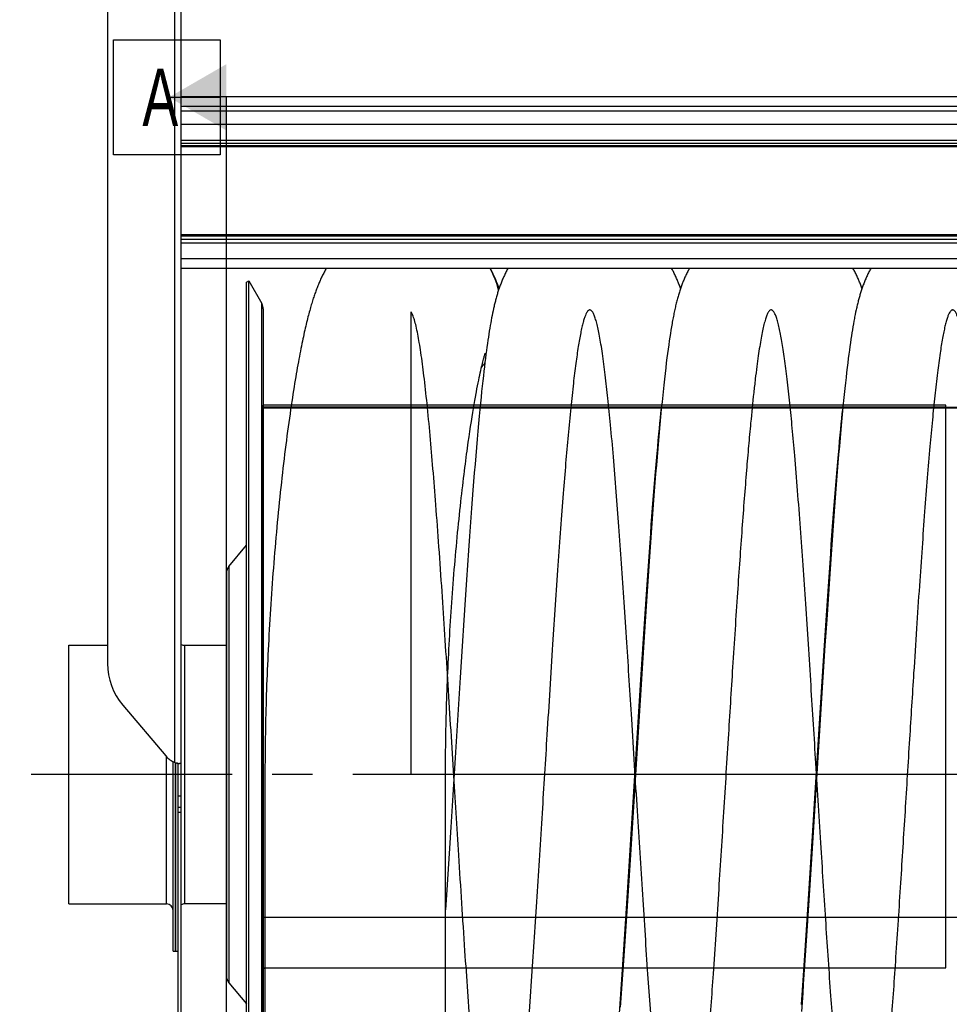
# Model space of a CAD drawing. Extents: x 0 to 594, y 0 to 420.
# Tile 13 of 18: x 248 to 305, y 312 to 372. Entities that reach past the tile are written whole.
import ezdxf

# ---------------------------------------------------------------- set-up
doc = ezdxf.new("R2010")
doc.units = 0
doc.header["$LTSCALE"] = 32.67
doc.linetypes.add('CENTER', pattern=[0.6, 0.375, -0.075, 0.075, -0.075])
for name, color, linetype in [('110528_DXF_CONTINUOUS_LINE', 7, 'CONTINUOUS'), ('110528_DXF_DIMENSION', 7, 'CONTINUOUS'), ('110534_DXF_CONTINUOUS_LINE', 7, 'CONTINUOUS'), ('110651_DXF_CONTINUOUS_LINE', 7, 'CONTINUOUS'), ('110801_DXF_CONTINUOUS_LINE', 7, 'CONTINUOUS'), ('112850_DXF_CONTINUOUS_LINE', 7, 'CONTINUOUS'), ('AG_HOSE_100_DXF_CONTINUOUS', 7, 'CONTINUOUS'), ('ASE_65_100_10_DXF_AXIS', 7, 'CONTINUOUS')]:
    doc.layers.add(name, color=color, linetype=linetype)
doc.styles.get("Standard").update_dxf_attribs({"font": 'txt', "width": 0.7})

msp = doc.modelspace()

# ---------------------------------------------------------------- linework, layer by layer
at = {"layer": '110528_DXF_CONTINUOUS_LINE', "color": 7, "linetype": 'CONTINUOUS'}
for p, q in [((262.10103, 355.7719), (262.23094, 355.8469)), ((262.23094, 295.6969), (262.23094, 355.8469)), ((262.23094, 355.8469), (263.02998, 354.46293)), ((263.11706, 354.13774), (263.11706, 297.40606))]:
    msp.add_line(p, q, dxfattribs=at)
at = {"layer": '110528_DXF_CONTINUOUS_LINE', "color": 3, "linetype": 'CONTINUOUS'}
for p, q in [((262.10103, 295.7719), (262.10103, 355.7719)), ((261.02138, 338.45313), (262.10103, 339.73981)), ((260.86931, 338.03532), (260.86931, 313.50848)), ((261.02138, 313.09067), (262.10103, 311.80399))]:
    msp.add_line(p, q, dxfattribs=at)
at = {"layer": '110528_DXF_CONTINUOUS_LINE', "color": 9, "linetype": 'CONTINUOUS'}
for p, q in [((263.02998, 297.08087), (263.02998, 354.46293)), ((261.02138, 338.45313), (261.02138, 313.09067))]:
    msp.add_line(p, q, dxfattribs=at)
at = {"layer": '110528_DXF_CONTINUOUS_LINE', "color": 7, "linetype": 'CONTINUOUS'}
msp.add_arc((262.46706, 354.13793), 0.65, 0, 30, dxfattribs=at)
at = {"layer": '110528_DXF_CONTINUOUS_LINE', "color": 3, "linetype": 'CONTINUOUS'}
for centre, start, end in [((261.51931, 338.03532), 140, 180), ((261.51931, 313.50848), 180, 220)]:
    msp.add_arc(centre, 0.65, start, end, dxfattribs=at)
at = {"layer": '110528_DXF_DIMENSION', "color": 2, "linetype": 'CONTINUOUS'}
for p, q in [((253.99431, 363.52132), (253.99431, 370.52132)), ((253.99431, 370.52132), (260.49431, 370.52132)), ((260.49431, 370.52132), (260.49431, 363.52132)), ((257.36931, 367.02132), (260.49431, 367.02132)), ((260.86931, 284.52248), (260.86931, 367.02132)), ((260.49431, 363.52132), (253.99431, 363.52132))]:
    msp.add_line(p, q, dxfattribs=at)
msp.add_solid([(260.86931, 369.04205), (260.86931, 365.0006), (257.36931, 367.02132)], dxfattribs=at)
at = {"layer": '110534_DXF_CONTINUOUS_LINE', "color": 3, "linetype": 'CONTINUOUS'}
for p, q in [((253.61931, 374.32691), (253.61931, 332.54689)), ((258.11931, 326.44877), (258.11931, 374.3719)), ((254.55513, 330.00438), (257.18349, 326.90692)), ((257.18349, 326.90692), (257.1844, 326.90584)), ((258.11931, 310.2719), (258.11931, 326.44877))]:
    msp.add_line(p, q, dxfattribs=at)
at = {"layer": '110534_DXF_CONTINUOUS_LINE', "color": 9, "linetype": 'CONTINUOUS'}
for p, q in [((257.71931, 326.50602), (257.71931, 373.93137)), ((258.11931, 324.45371), (257.91931, 324.45371)), ((258.11931, 323.7719), (257.91931, 323.7719)), ((258.11931, 323.46485), (257.91931, 323.46485))]:
    msp.add_line(p, q, dxfattribs=at)
at = {"layer": '110534_DXF_CONTINUOUS_LINE', "color": 7, "linetype": 'CONTINUOUS'}
for p, q in [((257.91931, 310.2719), (257.91931, 326.44877)), ((257.91931, 326.44877), (257.96333, 326.44875)), ((257.96333, 326.44875), (257.97865, 326.44863)), ((257.97865, 326.44863), (257.99209, 326.44842)), ((257.99209, 326.44842), (258.00354, 326.44815))]:
    msp.add_line(p, q, dxfattribs=at)
msp.add_lwpolyline([(258.00354, 326.44815), (258.01288, 326.44786), (258.01452, 326.4478)], dxfattribs=at)
at = {"layer": '110534_DXF_CONTINUOUS_LINE', "color": 3, "linetype": 'CONTINUOUS'}
for centre, radius, start, end in [((257.54829, 332.54955), 3.92898, 180.0388069, 220.3755039), ((258.3275, 327.87743), 1.50022, 220.3632351, 246.0836573), ((258.16565, 328.03383), 1.59167, 253.7145544, 255.8192314), ((258.1925, 328.1379), 1.69915, 255.8011258, 256.4906309), ((258.21126, 328.21772), 1.78114, 256.5038501, 260.0494178), ((258.20545, 328.18508), 1.74799, 260.0520331, 260.6091831), ((258.1999, 328.15148), 1.71393, 260.6087719, 261.1602317), ((258.18653, 328.06423), 1.62567, 261.1533276, 262.258277), ((258.15717, 327.84403), 1.40352, 262.235203, 263.9627167)]:
    msp.add_arc(centre, radius, start, end, dxfattribs=at)
at = {"layer": '110534_DXF_CONTINUOUS_LINE', "color": 7, "linetype": 'CONTINUOUS'}
msp.add_open_spline([(257.91931, 326.44877), (257.91931, 326.45045), (257.91021, 326.45128), (257.90014, 326.45704), (257.87801, 326.4634), (257.86245, 326.46946), (257.85337, 326.4729)], degree=3, knots=[0, 0, 0, 0, 0.07190837, 0.2706216, 0.58538529, 1, 1, 1, 1], dxfattribs=at)
at = {"layer": '110534_DXF_CONTINUOUS_LINE', "color": 3, "linetype": 'CONTINUOUS'}
msp.add_open_spline([(258.11931, 326.44877), (258.11931, 326.44606), (258.10536, 326.44398), (258.0877, 326.44303), (258.05137, 326.44433), (258.02502, 326.44667), (258.00955, 326.4483)], degree=3, knots=[0, 0, 0, 0, 0.07345742, 0.26683287, 0.57926332, 1, 1, 1, 1], dxfattribs=at)
at = {"layer": '110651_DXF_CONTINUOUS_LINE', "color": 3, "linetype": 'CONTINUOUS'}
for p, q in [((264.8189, 348.2719), (263.11706, 348.2719)), ((276.33766, 348.2719), (275.95634, 348.2719)), ((263.11706, 313.99371), (263.21706, 313.99371)), ((285.00558, 313.99371), (285.03545, 313.99371)), ((296.06114, 313.99371), (296.09104, 313.99371))]:
    msp.add_line(p, q, dxfattribs=at)
at = {"layer": '110801_DXF_CONTINUOUS_LINE', "color": 9, "linetype": 'CONTINUOUS'}
for p, q in [((258.11931, 367.07928), (330.31931, 367.07928)), ((258.11931, 366.473), (330.31931, 366.473)), ((330.31931, 365.36783), (258.11931, 365.36783)), ((258.11931, 364.41671), (330.31931, 364.41671)), ((258.11931, 364.21999), (330.31931, 364.21999)), ((330.31931, 364.06637), (258.11931, 364.06637)), ((330.31931, 364.0008), (258.11931, 364.0008)), ((330.31931, 358.64384), (258.11931, 358.64384)), ((330.31931, 358.56956), (258.11931, 358.56956)), ((330.31931, 358.36157), (258.11931, 358.36157)), ((330.31931, 358.13873), (258.11931, 358.13873)), ((330.31931, 357.18761), (258.11931, 357.18761))]:
    msp.add_line(p, q, dxfattribs=at)
at = {"layer": '110801_DXF_CONTINUOUS_LINE', "color": 7, "linetype": 'CONTINUOUS'}
for p, q in [((330.31931, 366.1719), (258.11931, 366.1719)), ((330.31931, 356.59168), (258.11931, 356.59168))]:
    msp.add_line(p, q, dxfattribs=at)
at = {"layer": '112850_DXF_CONTINUOUS_LINE', "color": 7, "linetype": 'CONTINUOUS'}
for p, q in [((251.26931, 317.8969), (251.26931, 333.6469)), ((251.26931, 333.6469), (253.61931, 333.6469)), ((258.31931, 333.6469), (260.86931, 333.6469)), ((257.61931, 315.02191), (257.61931, 326.55491)), ((257.76931, 326.49232), (257.76931, 315.02193)), ((257.76931, 315.02193), (257.76931, 326.49232)), ((251.26931, 317.8969), (257.21931, 317.8969)), ((260.86931, 317.8969), (258.31931, 317.8969)), ((257.61931, 315.0219), (257.76931, 315.0219)), ((257.76931, 315.0219), (257.91931, 315.0219))]:
    msp.add_line(p, q, dxfattribs=at)
at = {"layer": '112850_DXF_CONTINUOUS_LINE', "color": 9, "linetype": 'CONTINUOUS'}
for p, q in [((258.31931, 333.6469), (258.31931, 317.8969)), ((257.21931, 317.8969), (257.21931, 326.86632))]:
    msp.add_line(p, q, dxfattribs=at)
at = {"layer": '112850_DXF_CONTINUOUS_LINE', "color": 7, "linetype": 'CONTINUOUS'}
for centre, start, end in [((258.31931, 334.0469), 240, 270), ((257.21931, 317.4969), 0, 90), ((258.31931, 317.4969), 90, 120)]:
    msp.add_arc(centre, 0.4, start, end, dxfattribs=at)
at = {"layer": 'AG_HOSE_100_DXF_CONTINUOUS', "color": 9, "linetype": 'CONTINUOUS'}
for p, q in [((272.11706, 325.7719), (272.11706, 353.9541)), ((263.11706, 303.4069), (263.11706, 348.2719)), ((304.71706, 348.2719), (263.11706, 348.2719)), ((263.11706, 348.16368), (304.71706, 348.16368)), ((325.11706, 348.1369), (263.11706, 348.1369)), ((263.11706, 348.10481), (325.11706, 348.10481)), ((304.71706, 314.01248), (304.71706, 348.2719)), ((311.91706, 325.7719), (268.71706, 325.77164)), ((263.11706, 317.09845), (325.11706, 317.09845)), ((263.11706, 314.01248), (304.71706, 314.01248))]:
    msp.add_line(p, q, dxfattribs=at)
at = {"layer": 'AG_HOSE_100_DXF_CONTINUOUS', "color": 7, "linetype": 'CONTINUOUS'}
for p, q in [((277.0888, 353.87695), (277.05974, 353.73377)), ((277.11822, 354.01652), (277.0888, 353.87695)), ((277.14808, 354.15282), (277.11822, 354.01652)), ((299.18151, 353.78684), (299.15102, 353.63287)), ((299.21221, 353.93592), (299.18151, 353.78684)), ((276.97399, 353.27944), (276.94565, 353.11846)), ((277.0024, 353.43539), (276.97399, 353.27944)), ((277.03096, 353.58669), (277.0024, 353.43539)), ((277.05974, 353.73377), (277.03096, 353.58669)), ((299.07528, 353.22397), (299.045, 353.04971)), ((299.10554, 353.39191), (299.07528, 353.22397)), ((276.86041, 352.60027), (276.83176, 352.41438)), ((276.88892, 352.77932), (276.86041, 352.60027)), ((276.91732, 352.95192), (276.88892, 352.77932)), ((276.94565, 353.11846), (276.91732, 352.95192)), ((287.92097, 352.63204), (287.8871, 352.41301)), ((287.95463, 352.84159), (287.92097, 352.63204)), ((287.98815, 353.04237), (287.95463, 352.84159)), ((298.98423, 352.6806), (298.95365, 352.48496)), ((299.01467, 352.86871), (298.98423, 352.6806)), ((299.045, 353.04971), (299.01467, 352.86871)), ((276.77377, 352.02005), (276.74434, 351.8105)), ((276.80289, 352.22114), (276.77377, 352.02005)), ((276.83176, 352.41438), (276.80289, 352.22114)), ((287.85293, 352.18363), (287.8184, 351.94322)), ((287.8871, 352.41301), (287.85293, 352.18363)), ((298.89177, 352.06842), (298.86037, 351.84631)), ((298.92284, 352.28109), (298.89177, 352.06842)), ((298.95365, 352.48496), (298.92284, 352.28109)), ((276.64149, 351.42605), (276.64285, 351.42981)), ((276.71452, 351.5918), (276.68427, 351.36333)), ((276.74434, 351.8105), (276.71452, 351.5918)), ((287.74794, 351.42564), (287.7118, 351.14598)), ((287.78344, 351.69095), (287.74794, 351.42564)), ((287.8184, 351.94322), (287.78344, 351.69095)), ((298.82856, 351.61394), (298.7963, 351.37061)), ((298.86037, 351.84631), (298.82856, 351.61394)), ((276.44406, 350.71773), (276.46841, 350.81638)), ((276.46841, 350.81638), (276.49139, 350.90703)), ((276.49139, 350.90703), (276.51295, 350.98981)), ((276.51295, 350.98981), (276.53301, 351.06477)), ((276.53301, 351.06477), (276.55152, 351.13206)), ((276.55152, 351.13206), (276.56844, 351.19185)), ((276.56844, 351.19185), (276.58372, 351.24435)), ((276.58372, 351.24435), (276.59736, 351.28988)), ((276.62227, 350.87414), (276.59042, 350.612)), ((276.59736, 351.28988), (276.60933, 351.32872)), ((276.65354, 351.12436), (276.62227, 350.87414)), ((276.68427, 351.36333), (276.65354, 351.12436)), ((287.67493, 350.85078), (287.6372, 350.53845)), ((287.7118, 351.14598), (287.67493, 350.85078)), ((298.7301, 350.84764), (298.69609, 350.56648)), ((298.76349, 351.11545), (298.7301, 350.84764)), ((298.7963, 351.37061), (298.76349, 351.11545)), ((276.30367, 350.10163), (276.33408, 350.24157)), ((276.33408, 350.24157), (276.36336, 350.37303)), ((276.36336, 350.37303), (276.39148, 350.49615)), ((276.39148, 350.49615), (276.4184, 350.61101)), ((276.4184, 350.61101), (276.44406, 350.71773)), ((276.55796, 350.33718), (276.52488, 350.04917)), ((276.59042, 350.612), (276.55796, 350.33718)), ((287.5985, 350.20729), (287.55879, 349.85629)), ((287.6372, 350.53845), (287.5985, 350.20729)), ((298.66141, 350.27117), (298.62603, 349.96089)), ((298.69609, 350.56648), (298.66141, 350.27117)), ((276.17163, 349.45503), (276.20614, 349.62999)), ((276.20614, 349.62999), (276.23967, 349.79593)), ((276.23967, 349.79593), (276.27219, 349.95308)), ((276.27219, 349.95308), (276.30367, 350.10163)), ((276.49116, 349.74743), (276.45678, 349.43141)), ((276.52488, 350.04917), (276.49116, 349.74743)), ((287.55879, 349.85629), (287.5181, 349.4849)), ((298.58991, 349.6348), (298.55299, 349.29189)), ((298.62603, 349.96089), (298.58991, 349.6348)), ((276.09963, 349.07691), (276.13612, 349.27079)), ((276.13612, 349.27079), (276.17163, 349.45503)), ((276.42172, 349.10046), (276.3859, 348.75352)), ((276.45678, 349.43141), (276.42172, 349.10046)), ((287.5181, 349.4849), (287.47652, 349.09322)), ((298.55299, 349.29189), (298.51512, 348.92992)), ((275.96402, 348.31692), (276.00403, 348.54754)), ((276.00403, 348.54754), (276.04303, 348.76721)), ((276.34918, 348.38851), (276.31128, 348.00219)), ((276.3859, 348.75352), (276.34918, 348.38851)), ((287.41261, 348.46765), (287.36917, 348.02632)), ((298.47615, 348.54707), (298.43588, 348.14043)), ((298.51512, 348.92992), (298.47615, 348.54707)), ((275.83781, 347.55431), (275.88092, 347.82083)), ((275.88092, 347.82083), (275.92299, 348.07484)), ((275.92299, 348.07484), (275.96402, 348.31692)), ((276.31128, 348.00219), (276.27206, 347.59216)), ((287.36917, 348.02632), (287.32533, 347.56798)), ((298.43588, 348.14043), (298.39421, 347.70807)), ((298.39794, 347.76677), (298.42279, 348.00547)), ((275.74833, 346.98083), (275.79361, 347.2745)), ((275.79361, 347.2745), (275.83781, 347.55431)), ((276.27206, 347.59216), (276.2312, 347.15408)), ((287.32533, 347.56798), (287.28146, 347.09647)), ((287.28328, 347.17977), (287.31447, 347.49285)), ((298.35125, 347.25038), (298.30749, 346.7718)), ((298.33537, 347.14445), (298.36709, 347.46357)), ((298.39421, 347.70807), (298.35125, 347.25038)), ((298.36709, 347.46357), (298.39794, 347.76677)), ((275.65445, 346.34906), (275.70195, 346.6726)), ((275.70195, 346.6726), (275.74833, 346.98083)), ((276.18899, 346.68989), (276.14573, 346.20205)), ((276.2312, 347.15408), (276.18899, 346.68989)), ((287.23776, 346.61424), (287.19456, 346.12546)), ((287.21778, 346.49896), (287.25109, 346.84909)), ((287.28146, 347.09647), (287.23776, 346.61424)), ((287.25109, 346.84909), (287.28328, 347.17977)), ((298.30749, 346.7718), (298.2636, 346.27924)), ((298.269, 346.45301), (298.30269, 346.80798)), ((298.30269, 346.80798), (298.33537, 347.14445)), ((275.55621, 345.65324), (275.60587, 346.00955)), ((275.60587, 346.00955), (275.65445, 346.34906)), ((276.14573, 346.20205), (276.10212, 345.69842)), ((287.1475, 345.73498), (287.18324, 346.12773)), ((287.19456, 346.12546), (287.15175, 345.62959)), ((287.18324, 346.12773), (287.21778, 346.49896)), ((298.19818, 345.68064), (298.2342, 346.07785)), ((298.2636, 346.27924), (298.21989, 345.77656)), ((298.2342, 346.07785), (298.269, 346.45301)), ((276.10212, 345.69842), (276.05883, 345.18697)), ((287.15175, 345.62959), (287.10928, 345.12653)), ((287.11072, 345.32189), (287.1475, 345.73498)), ((298.16095, 345.26103), (298.19818, 345.68064)), ((298.21989, 345.77656), (298.17681, 345.26958)), ((276.05883, 345.18697), (276.01607, 344.671)), ((287.03501, 344.44332), (287.07317, 344.89084)), ((287.10928, 345.12653), (287.06701, 344.61513)), ((287.07317, 344.89084), (287.11072, 345.32189)), ((298.08378, 344.36232), (298.12268, 344.82016)), ((298.12268, 344.82016), (298.16095, 345.26103)), ((298.17681, 345.26958), (298.13416, 344.75654)), ((276.01607, 344.671), (275.97393, 344.15211)), ((286.99648, 343.98205), (287.03501, 344.44332)), ((287.06701, 344.61513), (287.02486, 344.09483)), ((298.04449, 343.89019), (298.08378, 344.36232)), ((298.09184, 344.23689), (298.04965, 343.70877)), ((298.13416, 344.75654), (298.09184, 344.23689)), ((275.9321, 343.62712), (275.89045, 343.09462)), ((275.97393, 344.15211), (275.9321, 343.62712)), ((286.95766, 343.50807), (286.99648, 343.98205)), ((287.02486, 344.09483), (286.98281, 343.56561)), ((298.00522, 343.40882), (298.04449, 343.89019)), ((298.04965, 343.70877), (298.00753, 343.1716)), ((275.89045, 343.09462), (275.84875, 342.55194)), ((286.8794, 342.52503), (286.91862, 343.02215)), ((286.94084, 343.02778), (286.89896, 342.48169)), ((286.91862, 343.02215), (286.95766, 343.50807)), ((286.98281, 343.56561), (286.94084, 343.02778)), ((298.00753, 343.1716), (297.96546, 342.62541)), ((297.96602, 342.91926), (298.00522, 343.40882)), ((275.84875, 342.55194), (275.80702, 341.99981)), ((286.84004, 342.0176), (286.8794, 342.52503)), ((286.89896, 342.48169), (286.85717, 341.9277)), ((297.88775, 341.91556), (297.9269, 342.4219)), ((297.96546, 342.62541), (297.92347, 342.07084)), ((297.9269, 342.4219), (297.96602, 342.91926)), ((275.80702, 341.99981), (275.74445, 341.15546)), ((286.85717, 341.9277), (286.79468, 341.08275)), ((286.80057, 341.50039), (286.84004, 342.0176)), ((297.84848, 341.39921), (297.88775, 341.91556)), ((297.92347, 342.07084), (297.86068, 341.22473)), ((286.76102, 340.97386), (286.80057, 341.50039)), ((297.86068, 341.22473), (297.79811, 340.36284)), ((297.80904, 340.87266), (297.84848, 341.39921)), ((275.74445, 341.15546), (275.68207, 340.29518)), ((286.72139, 340.43829), (286.76102, 340.97386)), ((286.79468, 341.08275), (286.73243, 340.22242)), ((297.76944, 340.33605), (297.80904, 340.87266)), ((275.68207, 340.29518), (275.61996, 339.42124)), ((286.73243, 340.22242), (286.67042, 339.34822)), ((286.68169, 339.89397), (286.72139, 340.43829)), ((297.72974, 339.79047), (297.76944, 340.33605)), ((297.79811, 340.36284), (297.73572, 339.48608)), ((275.61996, 339.42124), (275.55808, 338.53379)), ((286.64192, 339.3412), (286.68169, 339.89397)), ((297.73572, 339.48608), (297.67346, 338.59513)), ((297.68998, 339.23664), (297.72974, 339.79047)), ((286.60209, 338.78031), (286.64192, 339.3412)), ((286.67042, 339.34822), (286.6086, 338.46081)), ((297.65022, 338.67561), (297.68998, 339.23664)), ((275.55808, 338.53379), (275.49633, 337.63287)), ((286.50219, 337.34463), (286.56218, 338.21161)), ((286.6086, 338.46081), (286.52634, 337.25689)), ((286.56218, 338.21161), (286.60209, 338.78031)), ((297.61045, 338.10749), (297.65022, 338.67561)), ((297.67346, 338.59513), (297.61133, 337.69071)), ((275.49633, 337.63287), (275.41411, 336.41196)), ((297.61133, 337.69071), (297.52869, 336.46515)), ((297.55075, 337.24227), (297.61045, 338.10749)), ((286.44209, 336.462), (286.50219, 337.34463)), ((286.52634, 337.25689), (286.44418, 336.02994)), ((297.49091, 336.36116), (297.55075, 337.24227)), ((275.41411, 336.41196), (275.33202, 335.17149)), ((286.38191, 335.56488), (286.44209, 336.462)), ((297.52869, 336.46515), (297.4462, 335.21896)), ((286.44418, 336.02994), (286.34163, 334.46883)), ((297.43086, 335.46457), (297.49091, 336.36116)), ((286.32168, 334.65447), (286.38191, 335.56488)), ((297.4462, 335.21896), (297.34326, 333.63638)), ((297.37067, 334.55404), (297.43086, 335.46457)), ((275.33202, 335.17149), (275.22965, 333.59754)), ((286.26137, 333.7319), (286.32168, 334.65447)), ((286.34163, 334.46883), (286.23935, 332.88377)), ((297.3104, 333.63133), (297.37067, 334.55404)), ((275.22965, 333.59754), (275.1071, 331.6799)), ((286.20096, 332.7982), (286.26137, 333.7319)), ((297.34326, 333.63638), (297.22006, 331.70872)), ((297.25006, 332.69798), (297.3104, 333.63133)), ((286.23935, 332.88377), (286.07627, 330.31086)), ((286.12026, 331.53776), (286.20096, 332.7982)), ((297.16952, 331.43906), (297.25006, 332.69798)), ((275.1071, 331.6799), (274.98477, 329.73885)), ((297.22006, 331.70872), (297.03598, 328.78125)), ((286.0394, 330.26207), (286.12026, 331.53776)), ((297.08887, 330.16608), (297.16952, 331.43906)), ((286.07627, 330.31086), (285.62979, 323.15111)), ((285.9179, 328.32645), (286.0394, 330.26207)), ((296.98794, 328.55854), (297.08887, 330.16608)), ((274.98477, 329.73885), (274.82214, 327.13206)), ((297.03598, 328.78125), (296.75053, 324.19578)), ((285.61332, 323.43475), (285.9179, 328.32645)), ((296.684, 323.67734), (296.98794, 328.55854)), ((274.82214, 327.13206), (274.65998, 324.52535)), ((274.65998, 324.52535), (274.53849, 322.58066)), ((296.75053, 324.19578), (296.62859, 322.24451)), ((285.47065, 321.15425), (285.61332, 323.43475)), ((296.56212, 321.72702), (296.684, 323.67734)), ((285.62979, 323.15111), (285.54906, 321.86296)), ((274.53849, 322.58066), (274.43749, 320.97564)), ((296.62859, 322.24451), (296.54744, 320.95622)), ((285.54906, 321.86296), (285.46837, 320.58482)), ((296.41958, 319.46877), (296.56212, 321.72702)), ((274.43749, 320.97564), (274.35688, 319.70635)), ((285.36854, 319.53898), (285.47065, 321.15425)), ((296.54744, 320.95622), (296.46639, 319.68096)), ((285.46837, 320.58482), (285.38769, 319.31897)), ((274.35688, 319.70635), (274.29652, 318.76466)), ((296.46639, 319.68096), (296.40569, 318.73455)), ((285.24582, 317.62447), (285.36854, 319.53898)), ((285.38769, 319.31897), (285.32725, 318.3799)), ((296.297, 317.55671), (296.41958, 319.46877)), ((296.40569, 318.73455), (296.34506, 317.79793)), ((285.32725, 318.3799), (285.26694, 317.45154)), ((285.14334, 316.05396), (285.24582, 317.62447)), ((285.26694, 317.45154), (285.20673, 316.53506)), ((296.19462, 315.98922), (296.297, 317.55671)), ((296.34506, 317.79793), (296.2845, 316.87217)), ((296.2845, 316.87217), (296.22401, 315.95853)), ((285.06112, 314.81643), (285.14334, 316.05396)), ((285.20673, 316.53506), (285.14661, 315.63131)), ((285.14661, 315.63131), (285.08658, 314.74118)), ((296.11257, 314.75546), (296.19462, 315.98922)), ((296.22401, 315.95853), (296.16364, 315.05864)), ((284.97867, 313.59881), (285.06112, 314.81643)), ((296.16364, 315.05864), (296.10344, 314.17405)), ((285.08658, 314.74118), (285.02665, 313.86578)), ((296.03032, 313.54165), (296.11257, 314.75546)), ((285.02665, 313.86578), (284.98677, 313.29099)), ((296.10344, 314.17405), (296.06339, 313.59341)), ((284.91675, 312.70095), (284.97867, 313.59881)), ((284.98677, 313.29099), (284.94694, 312.72366)), ((295.96846, 312.6458), (296.03032, 313.54165)), ((296.0234, 313.02021), (295.98344, 312.45454)), ((296.06339, 313.59341), (296.0234, 313.02021)), ((284.85474, 311.81745), (284.91675, 312.70095)), ((284.94694, 312.72366), (284.90717, 312.16416)), ((295.90645, 311.76356), (295.96846, 312.6458)), ((295.98344, 312.45454), (295.94352, 311.89663)), ((284.79255, 310.9483), (284.85474, 311.81745)), ((284.90717, 312.16416), (284.86747, 311.61287)), ((295.94352, 311.89663), (295.90364, 311.34666))]:
    msp.add_line(p, q, dxfattribs=at)
for points in [[(266.95118, 356.59168), (266.9262, 356.54874), (266.89308, 356.49055), (266.86032, 356.4317), (266.82785, 356.37208), (266.79571, 356.31174), (266.76395, 356.25076), (266.7325, 356.18904), (266.70141, 356.12662), (266.67078, 356.06376), (266.64064, 356.0005), (266.61093, 355.93675), (266.58171, 355.87265), (266.55296, 355.80821), (266.52466, 355.74336), (266.49679, 355.67813), (266.46934, 355.61248), (266.44228, 355.5464), (266.4156, 355.47985), (266.38928, 355.41283), (266.3633, 355.3453), (266.33762, 355.27718), (266.31223, 355.20848), (266.28711, 355.13912), (266.26218, 355.06892), (266.23742, 354.99785), (266.21282, 354.92585), (266.18832, 354.85274), (266.1639, 354.77849), (266.13954, 354.70302), (266.11517, 354.62608), (266.09077, 354.54762), (266.06634, 354.46757), (266.04175, 354.38552), (266.01699, 354.30139), (265.99206, 354.21511), (265.96687, 354.12633), (265.94139, 354.03489), (265.91563, 353.94076), (265.88959, 353.84386), (265.86326, 353.74405), (265.83663, 353.64129), (265.80972, 353.53558), (265.78253, 353.42681), (265.75505, 353.31491), (265.72732, 353.19995), (265.69933, 353.08184), (265.67107, 352.9605), (265.64258, 352.83599), (265.61385, 352.70827), (265.58488, 352.57722), (265.55568, 352.4429), (265.52626, 352.30525), (265.49662, 352.16417), (265.46675, 352.01964), (265.43666, 351.87159), (265.40635, 351.71994), (265.3758, 351.56461), (265.34503, 351.40555), (265.31402, 351.24267), (265.28277, 351.07585), (265.25128, 350.90501), (265.21955, 350.7301), (265.18756, 350.55096), (265.15535, 350.36763), (265.12289, 350.17994), (265.09013, 349.98743), (265.05708, 349.79007), (265.02373, 349.58773), (264.99, 349.37971), (264.95588, 349.16592), (264.92139, 348.94626), (264.88644, 348.72002), (264.85099, 348.48669), (264.81511, 348.24652), (264.77889, 347.99998), (264.74226, 347.74634), (264.70531, 347.48612), (264.6684, 347.2217), (264.63156, 346.95327), (264.59478, 346.68065), (264.55835, 346.40584), (264.52236, 346.12955), (264.48673, 345.85123), (264.4515, 345.57103), (264.41668, 345.28913), (264.38227, 345.0055), (264.34825, 344.71992), (264.31461, 344.43246), (264.28136, 344.1432), (264.24848, 343.85191), (264.21596, 343.55859), (264.18381, 343.26335), (264.15204, 342.96623), (264.12062, 342.66721), (264.08959, 342.36641), (264.05897, 342.06404), (264.02877, 341.76013), (263.999, 341.45476), (263.9697, 341.14822), (263.94087, 340.84058), (263.91251, 340.53189), (263.88466, 340.22237), (263.8573, 339.91211), (263.83046, 339.60114), (263.80415, 339.28963), (263.77838, 338.97763), (263.75315, 338.6652), (263.72846, 338.35249), (263.70433, 338.03957), (263.68075, 337.72648), (263.65772, 337.41335), (263.63525, 337.10023), (263.61336, 336.78718), (263.59203, 336.47432), (263.57129, 336.1617), (263.55114, 335.84936), (263.53156, 335.53739), (263.51258, 335.22582), (263.49417, 334.91471), (263.47635, 334.60409), (263.45911, 334.29401), (263.44247, 333.98453), (263.42642, 333.6757), (263.41097, 333.36755), (263.39612, 333.06015), (263.38188, 332.75361), (263.36823, 332.44797), (263.35517, 332.14327), (263.34272, 331.83966), (263.33086, 331.5372), (263.31959, 331.23591), (263.30893, 330.93583), (263.29887, 330.63703), (263.2894, 330.33952), (263.28054, 330.04325), (263.27226, 329.74827), (263.26458, 329.4546), (263.25748, 329.16221), (263.25096, 328.87112), (263.24502, 328.58136), (263.23966, 328.29291), (263.23487, 328.00579), (263.23065, 327.72003), (263.22701, 327.43561), (263.22393, 327.15255), (263.22143, 326.87087), (263.21949, 326.59055), (263.21812, 326.3116), (263.21731, 326.03405), (263.21706, 75.67168)], [(277.48422, 355.37392), (277.46585, 355.42728), (277.44486, 355.48682), (277.42341, 355.54626), (277.40147, 355.6056), (277.37905, 355.66484), (277.3561, 355.72401), (277.33263, 355.78311), (277.3086, 355.84215), (277.28402, 355.90113), (277.25885, 355.96007), (277.23308, 356.01897), (277.2067, 356.07782), (277.17968, 356.13664), (277.15202, 356.19542), (277.1237, 356.25416), (277.09469, 356.31286), (277.065, 356.37151), (277.03459, 356.43011), (277.00347, 356.48866), (276.97163, 356.54711), (276.94676, 356.59168)], [(278.02167, 356.59168), (278.01812, 356.58543), (277.98601, 356.52742), (277.95459, 356.46926), (277.92381, 356.41089), (277.89363, 356.35225), (277.86407, 356.2934), (277.83517, 356.23444), (277.80691, 356.17536), (277.77929, 356.11617), (277.75232, 356.05697), (277.72601, 355.99776), (277.70032, 355.93853), (277.67526, 355.87933), (277.65082, 355.82019), (277.62698, 355.76107), (277.60371, 355.70194), (277.58098, 355.64281), (277.55877, 355.58364), (277.53706, 355.52439), (277.51581, 355.46503), (277.49502, 355.40554), (277.47465, 355.34589), (277.45468, 355.28602), (277.4351, 355.22593), (277.4159, 355.16561), (277.39704, 355.10503), (277.37854, 355.04418), (277.36036, 354.98304), (277.3425, 354.92161), (277.32494, 354.85984), (277.30767, 354.79775), (277.29069, 354.7353), (277.27397, 354.67248), (277.2575, 354.60927), (277.24128, 354.54566), (277.22529, 354.48161), (277.20949, 354.41704), (277.19389, 354.35192), (277.17847, 354.28622), (277.14808, 354.15282)], [(289.07727, 356.59168), (289.07042, 356.57957), (289.03837, 356.52154), (289.00716, 356.46363), (288.97674, 356.4058), (288.94708, 356.34807), (288.91817, 356.29043), (288.88998, 356.23284), (288.86248, 356.17533), (288.83565, 356.11786), (288.80944, 356.06038), (288.78384, 356.00288), (288.75882, 355.94534), (288.73432, 355.88762), (288.7103, 355.82969), (288.68676, 355.77155), (288.66363, 355.71307), (288.64091, 355.65422), (288.61858, 355.59499), (288.59659, 355.53525), (288.57493, 355.47496), (288.55358, 355.4141), (288.53249, 355.3525), (288.51162, 355.29006), (288.49098, 355.2268), (288.47059, 355.16273), (288.45042, 355.09778), (288.43046, 355.03194), (288.41076, 354.96532), (288.3913, 354.89789), (288.37207, 354.8296), (288.35309, 354.76055), (288.33436, 354.69072), (288.31585, 354.62003), (288.29755, 354.54847), (288.27947, 354.47602), (288.26156, 354.4026), (288.24381, 354.32811), (288.22621, 354.25249), (288.20874, 354.17571), (288.19138, 354.09764), (288.17411, 354.01821), (288.15693, 353.93738), (288.13983, 353.85514), (288.12281, 353.77146), (288.10585, 353.68627), (288.08895, 353.59948), (288.07209, 353.51105), (288.05526, 353.42092), (288.03846, 353.32904), (288.02168, 353.23536), (287.98815, 353.04237)], [(288.53981, 355.3739), (288.53397, 355.3911), (288.513, 355.45143), (288.49155, 355.5117), (288.46959, 355.57191), (288.44711, 355.6321), (288.4241, 355.69221), (288.40055, 355.75225), (288.37644, 355.81225), (288.35177, 355.87215), (288.32652, 355.93197), (288.30067, 355.99172), (288.27425, 356.05129), (288.24725, 356.1107), (288.21966, 356.16996), (288.19151, 356.22894), (288.16281, 356.28762), (288.13353, 356.34604), (288.10367, 356.40422), (288.07324, 356.46207), (288.04221, 356.51968), (288.01041, 356.5773), (288.00228, 356.59168)], [(299.59532, 355.37391), (299.58661, 355.39947), (299.56576, 355.45926), (299.5445, 355.51881), (299.5228, 355.57816), (299.50064, 355.63732), (299.47798, 355.69642), (299.45478, 355.75548), (299.43103, 355.81451), (299.40667, 355.87362), (299.38165, 355.93286), (299.35598, 355.99218), (299.32967, 356.05152), (299.30268, 356.11091), (299.27501, 356.17031), (299.24672, 356.2296), (299.21777, 356.28877), (299.18817, 356.34782), (299.15796, 356.40663), (299.12717, 356.46511), (299.09576, 356.52335), (299.06368, 356.5814), (299.05786, 356.59168)], [(300.13285, 356.59168), (300.11441, 356.5588), (300.08291, 356.50127), (300.05223, 356.44387), (300.02213, 356.3862), (299.99256, 356.32817), (299.96356, 356.26985), (299.93508, 356.21117), (299.90706, 356.15203), (299.87954, 356.09248), (299.85258, 356.03269), (299.82616, 355.97263), (299.80026, 355.91229), (299.77494, 355.85182), (299.75019, 355.79121), (299.72598, 355.73045), (299.70235, 355.66965), (299.67928, 355.60881), (299.65674, 355.54791), (299.63475, 355.48702), (299.6133, 355.42616), (299.59234, 355.36527), (299.57188, 355.30438), (299.55191, 355.24352), (299.53239, 355.18263), (299.51327, 355.12158), (299.49454, 355.06037), (299.47617, 354.99896), (299.45812, 354.93723), (299.44036, 354.87513), (299.42289, 354.81264), (299.40566, 354.74964), (299.38866, 354.68608), (299.37188, 354.62195), (299.35528, 354.55712), (299.33884, 354.49155), (299.32257, 354.42521), (299.30644, 354.35806), (299.29045, 354.29005), (299.27459, 354.22116), (299.25884, 354.15134), (299.24321, 354.08056), (299.21221, 353.93592)], [(299.15102, 353.63287), (299.13584, 353.55395), (299.10554, 353.39191)], [(276.60933, 351.32872), (276.61963, 351.36113), (276.62412, 351.37498), (276.62818, 351.38729), (276.63179, 351.39808), (276.63494, 351.40734), (276.63761, 351.41508), (276.63981, 351.42133), (276.64149, 351.42605)], [(276.04303, 348.76721), (276.08102, 348.97627), (276.09963, 349.07691)], [(287.47652, 349.09322), (287.4554, 348.88965), (287.41261, 348.46765)], [(287.31447, 347.49285), (287.34472, 347.78961), (287.35955, 347.93245), (287.36659, 347.99954)], [(274.21706, 75.67168), (274.21727, 326.00086), (274.21795, 326.24465), (274.2191, 326.49014), (274.22073, 326.73729), (274.22285, 326.98608), (274.22544, 327.23654), (274.22853, 327.48862), (274.23211, 327.74232), (274.23619, 327.99763), (274.24077, 328.25454), (274.24586, 328.51301), (274.25146, 328.77305), (274.25757, 329.03464), (274.2642, 329.29774), (274.27136, 329.56237), (274.27903, 329.82849), (274.28722, 330.09608), (274.29594, 330.36515), (274.30519, 330.63568), (274.31498, 330.90761), (274.3253, 331.18093), (274.33617, 331.45562), (274.34759, 331.73162), (274.35956, 332.00881), (274.37207, 332.28716), (274.38513, 332.56662), (274.39873, 332.84706), (274.41287, 333.12844), (274.42755, 333.4107), (274.44275, 333.69366), (274.45849, 333.97727), (274.47477, 334.26149), (274.49158, 334.54614), (274.50891, 334.83118), (274.52677, 335.11655), (274.54514, 335.40208), (274.56401, 335.6877), (274.58338, 335.97338), (274.60325, 336.259), (274.6236, 336.54446), (274.64445, 336.82976), (274.6658, 337.11495), (274.68764, 337.39998), (274.70996, 337.68479), (274.73278, 337.96943), (274.75607, 338.25385), (274.77984, 338.53797), (274.80408, 338.82182), (274.82881, 339.10547), (274.85402, 339.3887), (274.87967, 339.67106), (274.90576, 339.9527), (274.93228, 340.23333), (274.95911, 340.51186), (274.98624, 340.78824), (275.01367, 341.06242), (275.04128, 341.3333), (275.06905, 341.60083), (275.09698, 341.86502), (275.12495, 342.12497), (275.15294, 342.38055), (275.18093, 342.63189), (275.20886, 342.87857), (275.23668, 343.12051), (275.26441, 343.35784), (275.29199, 343.59039), (275.31941, 343.81822), (275.34667, 344.04134), (275.37372, 344.25962), (275.40056, 344.47311), (275.42717, 344.68183), (275.45353, 344.88569), (275.47961, 345.08466), (275.50542, 345.27885), (275.53096, 345.46838), (275.55621, 345.65324)], [(274.29652, 318.76466), (274.23624, 317.83291), (274.21706, 317.53858)]]:
    msp.add_lwpolyline(points, dxfattribs=at)
at = {"layer": 'AG_HOSE_100_DXF_CONTINUOUS', "color": 9, "linetype": 'CONTINUOUS'}
for centre, radius, start, end in [((272.14561, 353.98087), 5.46179, 13.718181, 28.5576568), ((272.08598, 354.003), 5.52424, 321.460352, 325.1433583)]:
    msp.add_arc(centre, radius, start, end, dxfattribs=at)
msp.add_open_spline([(311.91706, 304.48818), (311.87961, 304.09117), (311.80522, 303.33009), (311.68637, 302.21412), (311.56468, 301.1823), (311.43955, 300.24577), (311.33144, 299.54756), (311.24358, 299.05648), (311.17921, 298.73179), (311.1133, 298.4367), (311.04548, 298.17367), (310.97786, 297.9523), (310.9118, 297.77582), (310.84738, 297.6424), (310.79243, 297.55907), (310.74694, 297.51259), (310.70686, 297.48293), (310.66012, 297.46806), (310.6139, 297.47631), (310.5788, 297.49387), (310.5443, 297.52208), (310.49502, 297.57788), (310.43555, 297.6769), (310.36842, 297.8289), (310.30102, 298.02275), (310.23333, 298.25829), (310.16545, 298.53539), (310.09518, 298.86425), (310.02303, 299.24684), (309.9196, 299.86092), (309.80166, 300.68065), (309.67053, 301.73168), (309.54095, 302.89696), (309.40788, 304.22337), (309.27164, 305.71013), (309.1353, 307.3186), (308.93961, 309.78649), (308.70181, 313.07733), (308.41663, 317.3446), (308.13091, 321.84363), (307.82995, 326.69348), (307.54309, 331.29455), (307.26262, 335.64047), (307.04048, 338.90213), (306.85458, 341.45646), (306.71465, 343.2822), (306.57117, 345.03987), (306.42699, 346.67405), (306.28656, 348.13), (306.1475, 349.43504), (306.0255, 350.45003), (305.92299, 351.2053), (305.84908, 351.70487), (305.77523, 352.15826), (305.70147, 352.56469), (305.62785, 352.92351), (305.55282, 353.24071), (305.47631, 353.51312), (305.39762, 353.73725), (305.32822, 353.88676), (305.27045, 353.97517), (305.23188, 354.02006), (305.19487, 354.0502), (305.15974, 354.06764), (305.12389, 354.07379), (305.08802, 354.06812), (305.05286, 354.05115), (305.00299, 354.01113), (304.94018, 353.92668), (304.86916, 353.78554), (304.79644, 353.59348), (304.72337, 353.35263), (304.65, 353.06294), (304.57644, 352.72481), (304.47243, 352.17972), (304.34014, 351.34835), (304.18513, 350.17815), (304.03124, 348.82445), (303.88068, 347.33027), (303.72861, 345.66532), (303.5725, 343.80039), (303.41261, 341.74208), (303.25262, 339.55036), (303.08781, 337.17533), (302.91863, 334.63255), (302.71815, 331.51993), (302.48557, 327.80989), (302.22147, 323.54952), (301.94352, 319.1198), (301.70735, 315.49499), (301.51417, 312.68348), (301.3741, 310.72583), (301.23041, 308.81632), (301.08275, 306.97321), (300.93521, 305.26391), (300.78441, 303.66393), (300.63013, 302.19428), (300.47774, 300.92641), (300.35101, 300.02486), (300.25596, 299.43653), (300.1862, 299.04536), (300.11477, 298.68818), (300.04127, 298.36793), (299.968, 298.09629), (299.89509, 297.87343), (299.82253, 297.69967), (299.75816, 297.587), (299.70452, 297.52429), (299.66712, 297.49333), (299.62887, 297.47481), (299.58853, 297.46963), (299.547, 297.48), (299.5059, 297.50605), (299.46565, 297.54639), (299.40759, 297.62592), (299.33809, 297.76481), (299.26224, 297.96895), (299.18769, 298.22007), (299.11431, 298.51501), (299.04072, 298.85834), (298.96458, 299.26234), (298.88641, 299.72912), (298.77459, 300.47216), (298.63728, 301.53159), (298.47845, 302.95321), (298.31402, 304.61776), (298.14518, 306.5207), (297.98592, 308.48597), (297.83824, 310.43283), (297.64413, 313.12356), (297.39914, 316.75747), (297.09801, 321.47869), (296.79737, 326.3235), (296.5395, 330.46198), (296.33275, 333.69696), (296.17259, 336.13745), (296.01247, 338.49134), (295.84837, 340.79597), (295.68013, 343.02381), (295.51473, 345.0553), (295.35761, 346.82524), (295.2069, 348.37171), (295.07488, 349.58102), (294.96404, 350.48617), (294.88395, 351.08885), (294.80392, 351.6386), (294.72399, 352.13433), (294.64419, 352.57504), (294.56282, 352.96816), (294.47981, 353.30971), (294.39444, 353.59553), (294.31945, 353.79039), (294.2572, 353.91052), (294.21485, 353.97552), (294.17333, 354.02325), (294.13266, 354.05506), (294.09069, 354.07209), (294.03096, 354.07292), (293.97364, 354.03627), (293.92484, 353.98117), (293.88334, 353.91966), (293.8411, 353.84059), (293.77924, 353.70062), (293.70435, 353.48165), (293.61874, 353.16712), (293.53279, 352.7857), (293.44656, 352.3382), (293.36013, 351.82564), (293.27355, 351.24926), (293.18411, 350.59009), (293.09229, 349.84623), (292.96209, 348.69608), (292.82566, 347.33732), (292.68199, 345.75881), (292.55219, 344.22673), (292.41892, 342.54882), (292.28241, 340.72923), (292.14585, 338.81889), (292.00525, 336.77125), (291.86092, 334.59564), (291.66976, 331.63367), (291.43092, 327.8259), (291.14539, 323.2177), (290.89512, 319.23822), (290.68783, 316.05438), (290.53513, 313.78556), (290.39017, 311.71642), (290.25015, 309.80443), (290.10653, 307.94794), (289.95893, 306.16516), (289.81147, 304.52196), (289.66084, 302.99551), (289.50678, 301.60656), (289.37124, 300.55068), (289.26331, 299.82324), (289.18946, 299.37139), (289.11571, 298.9665), (289.04046, 298.60134), (288.96354, 298.27936), (288.88452, 298.00388), (288.80583, 297.78583), (288.73657, 297.64151), (288.6784, 297.55734), (288.62953, 297.50394), (288.57165, 297.46947), (288.51227, 297.47275), (288.47046, 297.49136), (288.42988, 297.52464), (288.3884, 297.5739), (288.34606, 297.64046), (288.28386, 297.76281), (288.20888, 297.96036), (288.12348, 298.24939), (288.04528, 298.57391), (287.97229, 298.92436), (287.90417, 299.29183), (287.83596, 299.69944), (287.76555, 300.16065), (287.69326, 300.67704), (287.59096, 301.46935), (287.46456, 302.56636), (287.31742, 304.00519), (287.16537, 305.64939), (287.00927, 307.4948), (286.85389, 309.47768), (286.70236, 311.53336), (286.55012, 313.70191), (286.39385, 316.02261), (286.17795, 319.33762), (285.90256, 323.72369), (285.63337, 328.07349), (285.41791, 331.49691), (285.26598, 333.8693), (285.11008, 336.24144), (284.94998, 338.5911), (284.78994, 340.83367), (284.62604, 343.00299), (284.45807, 345.07167), (284.28923, 346.97002), (284.12482, 348.6297), (283.96253, 350.07698), (283.81921, 351.17336), (283.69761, 351.96123), (283.61122, 352.45748), (283.52503, 352.88835), (283.43918, 353.25297), (283.35373, 353.55058), (283.27793, 353.75764), (283.21372, 353.88944), (283.16703, 353.96535), (283.1201, 354.02169), (283.07214, 354.05876), (283.02148, 354.0751), (282.97001, 354.06742), (282.92118, 354.03757), (282.86416, 353.97787), (282.80169, 353.87673), (282.73461, 353.72782), (282.66721, 353.53711), (282.59718, 353.2966), (282.52525, 353.00377), (282.45166, 352.65668), (282.37792, 352.26182), (282.30409, 351.81984), (282.2302, 351.33148), (282.1276, 350.59068), (281.99612, 349.51514), (281.84044, 348.05742), (281.68574, 346.43209), (281.53468, 344.69146), (281.38249, 342.8009), (281.22627, 340.72677), (281.00819, 337.66295), (280.73017, 333.4744), (280.41382, 328.44612), (280.14862, 324.16562), (279.94273, 320.87795), (279.78253, 318.36015), (279.62235, 315.90426), (279.45807, 313.46933), (279.28959, 311.08276), (279.12049, 308.82584), (278.95575, 306.77885), (278.79238, 304.90846), (278.62517, 303.17994), (278.47684, 301.83125), (278.35637, 300.86752), (278.26969, 300.23479), (278.18313, 299.66463), (278.09479, 299.14712), (278.00448, 298.68735), (277.91168, 298.29027), (277.81948, 297.97154), (277.73236, 297.74157), (277.65846, 297.60453), (277.60499, 297.53643), (277.56775, 297.50167), (277.52983, 297.47921), (277.49083, 297.46984), (277.45159, 297.47453), (277.412, 297.49337), (277.37226, 297.52675), (277.31388, 297.59738), (277.24425, 297.72576), (277.16582, 297.9246), (277.08692, 298.18098), (277.00762, 298.49449), (276.92805, 298.86485), (276.84827, 299.29128), (276.76577, 299.78865), (276.68106, 300.35913), (276.56023, 301.25909), (276.41705, 302.48575), (276.2543, 304.07899), (276.08974, 305.87388), (275.92077, 307.89909), (275.68267, 310.99069), (275.38034, 315.33141), (275.03934, 320.63869), (274.69674, 326.15289), (274.41825, 330.62914), (274.18499, 334.26393), (274.00713, 336.95097), (273.82474, 339.58863), (273.6417, 342.08318), (273.46339, 344.34225), (273.28662, 346.39867), (273.10589, 348.28738), (272.92029, 349.9759), (272.75904, 351.21134), (272.62682, 352.05519), (272.53139, 352.58794), (272.43411, 353.0505), (272.3341, 353.43684), (272.24626, 353.69993), (272.17301, 353.86169), (272.136, 353.92633), (272.11706, 353.9541)], degree=3, knots=[0, 0, 0, 0, 0.00294102, 0.0056399, 0.00827694, 0.01060346, 0.01260816, 0.01348713, 0.0142826, 0.01504931, 0.01571686, 0.01628543, 0.01675584, 0.01710497, 0.01737694, 0.01748705, 0.01758258, 0.01774411, 0.01782955, 0.01792304, 0.0180306, 0.01815624, 0.01847047, 0.01887711, 0.01938064, 0.01998277, 0.02068403, 0.02148436, 0.02246264, 0.02355528, 0.02607688, 0.02856985, 0.03136679, 0.03472388, 0.03840142, 0.04237788, 0.04662917, 0.0566598, 0.06671169, 0.07817156, 0.08990811, 0.10254937, 0.11217155, 0.12202706, 0.1266605, 0.1310602, 0.13553185, 0.13966681, 0.14315938, 0.14631954, 0.14934615, 0.15069864, 0.15194082, 0.15307058, 0.15408643, 0.15498715, 0.15577174, 0.15649011, 0.15707271, 0.15752289, 0.15770093, 0.15785018, 0.15795755, 0.15805089, 0.15813627, 0.15822148, 0.15831435, 0.15842102, 0.15869017, 0.15908145, 0.15958451, 0.1602026, 0.16093699, 0.16178787, 0.16275443, 0.16502934, 0.16799528, 0.17145978, 0.1750771, 0.17907086, 0.1837902, 0.18887946, 0.19429706, 0.19999765, 0.20643806, 0.21309212, 0.2230016, 0.23385428, 0.24457372, 0.25573618, 0.26064478, 0.26535825, 0.2702112, 0.27476767, 0.2789952, 0.28286444, 0.28662009, 0.28989353, 0.29228217, 0.29333394, 0.29428878, 0.29521245, 0.29602018, 0.29671161, 0.297287, 0.29774797, 0.29809941, 0.29823771, 0.29835459, 0.2984551, 0.29854705, 0.29864861, 0.29876402, 0.2989017, 0.29906666, 0.29948833, 0.30004127, 0.300672, 0.30141909, 0.30228239, 0.30326126, 0.30445092, 0.30577279, 0.30880289, 0.31232908, 0.31632251, 0.32113887, 0.32641869, 0.33086435, 0.33553867, 0.346315, 0.35772614, 0.3704296, 0.38211542, 0.38830767, 0.39433712, 0.40015335, 0.40570829, 0.4113774, 0.41663096, 0.42074053, 0.42448234, 0.42809046, 0.42971215, 0.4312078, 0.43257431, 0.43380936, 0.43491094, 0.43587723, 0.43676987, 0.43750231, 0.43807652, 0.43830609, 0.4384991, 0.43864728, 0.4387708, 0.43887663, 0.43897554, 0.43920008, 0.43934623, 0.43952083, 0.43974491, 0.44000699, 0.44064847, 0.44144929, 0.44241039, 0.44353133, 0.44481002, 0.44624379, 0.4478298, 0.44971598, 0.45177146, 0.45636651, 0.45978719, 0.46346147, 0.46770638, 0.47220116, 0.47691909, 0.48183151, 0.48733857, 0.49300004, 0.50372227, 0.51547702, 0.52705186, 0.53312992, 0.5390084, 0.54382282, 0.54842772, 0.55314756, 0.55755581, 0.56162106, 0.56531521, 0.56886824, 0.57192743, 0.57316581, 0.57429185, 0.57530402, 0.5762009, 0.57704125, 0.57774503, 0.57831338, 0.57874973, 0.57892126, 0.57906467, 0.57928576, 0.57938479, 0.57949201, 0.57961781, 0.5797688, 0.57996519, 0.58019834, 0.58078003, 0.58152008, 0.58242031, 0.58324102, 0.58416009, 0.58517645, 0.58628892, 0.58760097, 0.58902194, 0.59218086, 0.59574486, 0.59968887, 0.60435881, 0.60940374, 0.61435786, 0.61956112, 0.62543664, 0.63151241, 0.64406197, 0.65784869, 0.6636547, 0.66936047, 0.67538155, 0.68118759, 0.68672998, 0.69196306, 0.69723243, 0.70203715, 0.70601893, 0.70953266, 0.71277781, 0.71417284, 0.71541195, 0.71649249, 0.71741321, 0.71817379, 0.71877533, 0.71903633, 0.71925383, 0.71943117, 0.71957454, 0.71969554, 0.71981267, 0.7199461, 0.7201101, 0.72041769, 0.72081727, 0.72131338, 0.72190803, 0.72266426, 0.7235367, 0.7245245, 0.72562654, 0.72684145, 0.72816718, 0.7311421, 0.73483242, 0.73897912, 0.74318328, 0.74771818, 0.75296747, 0.75852379, 0.77037183, 0.78392695, 0.79568196, 0.80200216, 0.80822181, 0.81428898, 0.82015339, 0.82622086, 0.83193432, 0.83684537, 0.84136668, 0.8457813, 0.84965293, 0.85137307, 0.8529442, 0.85436297, 0.85562615, 0.85681588, 0.85781821, 0.85863278, 0.85926121, 0.85962928, 0.85977494, 0.85989804, 0.86000294, 0.86009655, 0.86018841, 0.86028861, 0.86041565, 0.86056812, 0.86096203, 0.86148549, 0.86214372, 0.86293864, 0.86387008, 0.86493699, 0.86613798, 0.86758827, 0.86919038, 0.87283477, 0.87669602, 0.88100189, 0.88612784, 0.89168428, 0.90387059, 0.91821903, 0.93090749, 0.94461765, 0.95129631, 0.95777013, 0.9644786, 0.97079615, 0.97621751, 0.98119147, 0.98601862, 0.99021046, 0.99371934, 0.9952063, 0.99650965, 0.99771074, 0.99869132, 0.99945229, 0.99975207, 1, 1, 1, 1], dxfattribs=at)
at = {"layer": 'ASE_65_100_10_DXF_AXIS', "color": 7, "linetype": 'CENTER'}
msp.add_line((339.61931, 325.7719), (248.26931, 325.7719), dxfattribs=at)

# ---------------------------------------------------------------- texts
at = {"layer": '110528_DXF_DIMENSION', "color": 2, "linetype": 'CONTINUOUS', "insert": (255.74431, 368.77132), "char_height": 3.5, "width": 4.5, "attachment_point": 1}
msp.add_mtext('A', dxfattribs=at)

doc.saveas('drawing.dxf')
